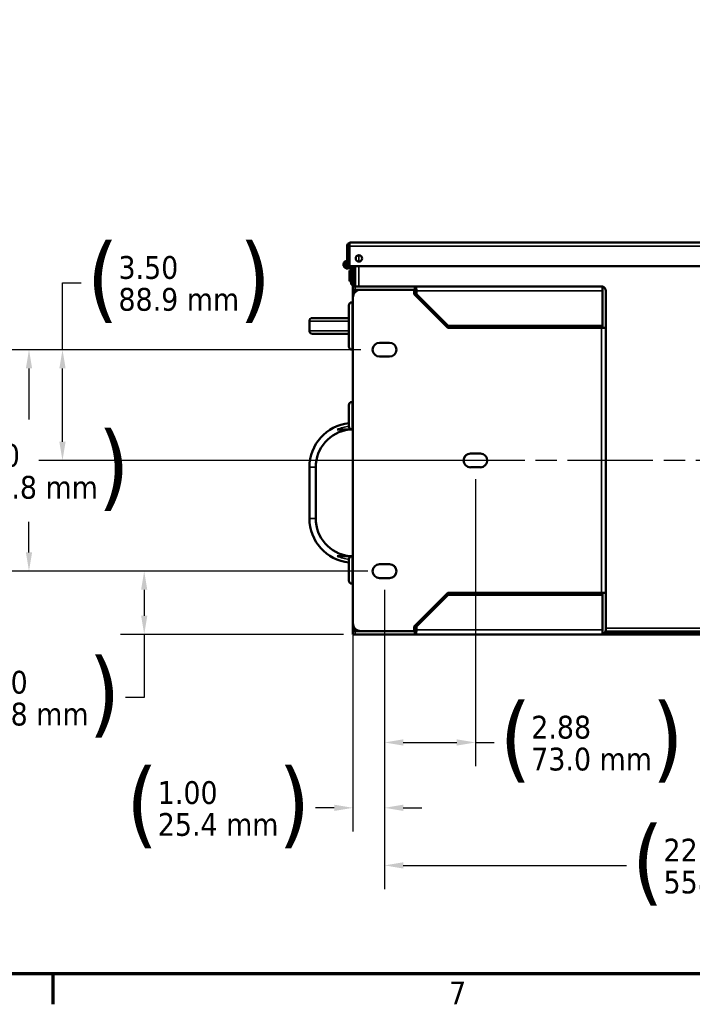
# Model space of a CAD drawing. Header units: inches. Extents: x 1 to 203, y 4 to 128.
# Tile 2 of 66: x 24 to 46, y 5 to 36. Entities that reach past the tile are written whole.
import ezdxf

# ---------------------------------------------------------------- set-up
doc = ezdxf.new("R2010")
doc.units = ezdxf.units.IN
doc.header["$LTSCALE"] = 6
doc.header["$MEASUREMENT"] = 0
doc.linetypes.add('CHAIN', pattern=[0.7087, 0.4724, -0.0591, 0.1181, -0.0591])
for name, color, linetype, lineweight in [('Border (ANSI)', 7, 'Continuous', 70), ('Centerline (ANSI)', 7, 'Continuous', 25), ('Dimension (ANSI)', 7, 'Continuous', 25), ('Visible (ANSI)', 7, 'Continuous', 50), ('Visible Narrow (ANSI)', 7, 'Continuous', 35)]:
    doc.layers.add(name, color=color, linetype=linetype, lineweight=lineweight)
doc.styles.add('Dimension Text', font='tahoma.ttf')
doc.dimstyles.new('Dual Dimension', dxfattribs={"dimscale": 6, "dimtxt": 0.12, "dimasz": 0.098425, "dimexe": 0.125, "dimexo": 0.0625, "dimgap": 0.031496, "dimtad": 0, "dimtih": 1, "dimtoh": 1, "dimrnd": 1e-08, "dimzin": 4, "dimdsep": 46, "dimtxsty": 'Dimension Text', "dimcen": 0.09, "dimdle": 0.393701, "dimclrd": 256, "dimclre": 256, "dimclrt": 256, "dimadec": 0, "dimazin": 1, "dimtfac": 1, "dimtofl": 0, "dimtmove": 0, "dimatfit": 3, "dimfxl": 1, "dimtolj": 1, "dimtzin": 4, "dimlwd": -1, "dimlwe": -1, "dimarcsym": 0})

# ---------------------------------------------------------------- blocks, each defined once
blk = doc.blocks.new('Borders Default Border')
at = {"layer": 'Border (ANSI)'}
blk.add_line((4.25, 1), (4.25, 0.84), dxfattribs=at)
at = {"layer": 'Border (ANSI)', "flags": 128}
blk.add_lwpolyline([(0.5, 1), (0.5, 21), (33.5, 21), (33.5, 1), (0.5, 1)], dxfattribs=at)
at = {"layer": 'Border (ANSI)', "insert": (6.3378, 0.84), "char_height": 0.12, "attachment_point": 7, "style": 'Dimension Text'}
blk.add_mtext('7', dxfattribs=at)
blk = doc.blocks.new('*D6')
at = {"layer": 'Defpoints', "color": 0, "transparency": 16777216}
for p in [(24.744, 25.731), (35.61, 25.731), (35.61, 18.731)]:
    blk.add_point(p, dxfattribs=at)
at = {"layer": 'Dimension (ANSI)', "transparency": 16777216}
for p, q in [((35.235, 25.731), (23.994, 25.731)), ((24.744, 25.141), (24.744, 23.522)), ((24.744, 19.322), (24.744, 20.289)), ((35.235, 18.731), (23.994, 18.731))]:
    blk.add_line(p, q, dxfattribs=at)
for points in [[(24.646, 25.141), (24.842, 25.141), (24.744, 25.731)], [(24.646, 19.322), (24.842, 19.322), (24.744, 18.731)]]:
    blk.add_solid(points, dxfattribs=at)
at = {"layer": 'Dimension (ANSI)', "transparency": 16777216, "insert": (24.744, 21.906), "char_height": 0.72, "attachment_point": 5, "style": 'Dimension Text'}
blk.add_mtext('\\A1;{\\H3.0x;(}\\S7.00^ 177.8 mm;{\\H3.0x;)}', dxfattribs=at)
blk = doc.blocks.new('*D7')
at = {"layer": 'Defpoints', "color": 0, "transparency": 16777216}
for p in [(25.803, 25.731), (35.61, 25.731), (38.485, 22.231)]:
    blk.add_point(p, dxfattribs=at)
at = {"layer": 'Dimension (ANSI)', "transparency": 16777216}
for p, q in [((25.803, 25.731), (25.803, 27.847)), ((25.803, 27.847), (26.393, 27.847)), ((35.235, 25.731), (25.053, 25.731)), ((25.803, 22.822), (25.803, 25.141)), ((38.11, 22.231), (25.053, 22.231))]:
    blk.add_line(p, q, dxfattribs=at)
for points in [[(25.704, 25.141), (25.901, 25.141), (25.803, 25.731)], [(25.704, 22.822), (25.901, 22.822), (25.803, 22.231)]]:
    blk.add_solid(points, dxfattribs=at)
at = {"layer": 'Dimension (ANSI)', "transparency": 16777216, "insert": (29.481, 27.847), "char_height": 0.72, "attachment_point": 5, "style": 'Dimension Text'}
blk.add_mtext('\\A1;{\\H3.0x;(}\\S3.50^ 88.9 mm;{\\H3.0x;)}', dxfattribs=at)
blk = doc.blocks.new('*D8')
at = {"layer": 'Defpoints', "color": 0, "transparency": 16777216}
for p in [(38.86, 22.013), (35.985, 18.513), (35.985, 13.316)]:
    blk.add_point(p, dxfattribs=at)
at = {"layer": 'Dimension (ANSI)', "transparency": 16777216}
for p, q in [((38.86, 21.638), (38.86, 12.566)), ((35.985, 18.138), (35.985, 12.566)), ((36.576, 13.316), (38.27, 13.316)), ((38.86, 13.316), (39.451, 13.316))]:
    blk.add_line(p, q, dxfattribs=at)
for points in [[(36.576, 13.414), (36.576, 13.217), (35.985, 13.316)], [(38.27, 13.414), (38.27, 13.217), (38.86, 13.316)]]:
    blk.add_solid(points, dxfattribs=at)
at = {"layer": 'Dimension (ANSI)', "transparency": 16777216, "insert": (42.533, 13.316), "char_height": 0.72, "attachment_point": 5, "style": 'Dimension Text'}
blk.add_mtext('\\A1;{\\H3.0x;(}\\S2.88^ 73.0 mm;{\\H3.0x;)}', dxfattribs=at)
blk = doc.blocks.new('*D14')
at = {"layer": 'Defpoints', "color": 0, "transparency": 16777216}
for p in [(28.387, 18.731), (35.829, 18.731), (35.06, 16.731)]:
    blk.add_point(p, dxfattribs=at)
at = {"layer": 'Dimension (ANSI)', "transparency": 16777216}
for p, q in [((35.454, 18.731), (27.637, 18.731)), ((28.387, 18.141), (28.387, 17.322)), ((34.685, 16.731), (27.637, 16.731)), ((28.387, 16.731), (28.387, 14.738)), ((28.387, 14.738), (27.796, 14.738))]:
    blk.add_line(p, q, dxfattribs=at)
for points in [[(28.289, 18.141), (28.485, 18.141), (28.387, 18.731)], [(28.289, 17.322), (28.485, 17.322), (28.387, 16.731)]]:
    blk.add_solid(points, dxfattribs=at)
at = {"layer": 'Dimension (ANSI)', "transparency": 16777216, "insert": (24.72, 14.738), "char_height": 0.72, "attachment_point": 5, "style": 'Dimension Text'}
blk.add_mtext('\\A1;{\\H3.0x;(}\\S2.00^ 50.8 mm;{\\H3.0x;)}', dxfattribs=at)
blk = doc.blocks.new('*D17')
at = {"layer": 'Defpoints', "color": 0, "transparency": 16777216}
for p in [(35.985, 18.513), (57.985, 18.513), (35.985, 9.431)]:
    blk.add_point(p, dxfattribs=at)
at = {"layer": 'Dimension (ANSI)', "transparency": 16777216}
for p, q in [((35.985, 18.138), (35.985, 8.681)), ((57.985, 18.138), (57.985, 8.681)), ((36.576, 9.431), (43.639, 9.431)), ((57.395, 9.431), (50.331, 9.431))]:
    blk.add_line(p, q, dxfattribs=at)
for points in [[(36.576, 9.529), (36.576, 9.332), (35.985, 9.431)], [(57.395, 9.529), (57.395, 9.332), (57.985, 9.431)]]:
    blk.add_solid(points, dxfattribs=at)
at = {"layer": 'Dimension (ANSI)', "transparency": 16777216, "insert": (46.985, 9.431), "char_height": 0.72, "attachment_point": 5, "style": 'Dimension Text'}
blk.add_mtext('\\A1;{\\H3.0x;(}\\S22.00^ 558.8 mm;{\\H3.0x;)}', dxfattribs=at)
blk = doc.blocks.new('*D18')
at = {"layer": 'Defpoints', "color": 0, "transparency": 16777216}
for p in [(35.985, 18.513), (34.985, 17.085), (34.985, 11.25)]:
    blk.add_point(p, dxfattribs=at)
at = {"layer": 'Dimension (ANSI)', "transparency": 16777216}
for p, q in [((35.985, 18.138), (35.985, 10.5)), ((34.985, 16.71), (34.985, 10.5)), ((34.395, 11.25), (33.804, 11.25)), ((36.576, 11.25), (37.166, 11.25))]:
    blk.add_line(p, q, dxfattribs=at)
for points in [[(34.395, 11.349), (34.395, 11.152), (34.985, 11.25)], [(36.576, 11.349), (36.576, 11.152), (35.985, 11.25)]]:
    blk.add_solid(points, dxfattribs=at)
at = {"layer": 'Dimension (ANSI)', "transparency": 16777216, "insert": (30.724, 11.25), "char_height": 0.72, "attachment_point": 5, "style": 'Dimension Text'}
blk.add_mtext('\\A1;{\\H3.0x;(}\\S1.00^ 25.4 mm;{\\H3.0x;)}', dxfattribs=at)

msp = doc.modelspace()

# ---------------------------------------------------------------- linework, layer by layer
at = {"layer": 'Centerline (ANSI)', "linetype": 'CHAIN', "ltscale": 0.952448}
msp.add_line((60.674, 22.231), (33.196, 22.231), dxfattribs=at)
at = {"layer": 'Visible (ANSI)'}
for p, q in [((34.801, 28.367), (34.801, 29.004)), ((34.875, 29.053), (34.844, 29.092)), ((34.875, 29.092), (34.875, 29.004)), ((34.875, 29.053), (34.875, 29.004)), ((34.875, 29.004), (34.875, 29.004)), ((34.875, 29.004), (34.875, 28.367)), ((34.875, 28.367), (34.875, 29.004)), ((34.914, 29.117), (34.914, 29.117)), ((34.915, 29.117), (59.071, 29.117)), ((34.801, 28.367), (34.875, 28.367)), ((34.875, 28.367), (59.11, 28.367)), ((34.907, 28.339), (34.906, 28.34)), ((34.907, 28.339), (34.96, 28.364)), ((34.923, 28.293), (34.907, 28.339)), ((34.96, 28.364), (34.959, 28.367)), ((34.978, 28.313), (34.96, 28.364)), ((34.985, 27.731), (34.985, 28.367)), ((35.059, 27.731), (35.059, 28.367)), ((35.061, 27.731), (35.061, 28.367)), ((34.876, 28.229), (34.876, 27.896)), ((34.926, 28.229), (34.876, 28.229)), ((34.926, 27.793), (34.926, 28.273)), ((35.061, 28.187), (35.059, 28.187)), ((34.926, 27.896), (34.876, 27.896)), ((34.926, 27.793), (34.985, 27.793)), ((34.985, 27.627), (34.985, 27.731)), ((34.985, 27.731), (35.06, 27.731)), ((35.061, 27.937), (35.059, 27.937)), ((35.06, 27.731), (36.945, 27.731)), ((36.945, 27.731), (42.842, 27.731)), ((36.945, 27.65), (36.945, 27.731)), ((36.985, 27.62), (36.985, 27.704)), ((42.881, 27.726), (42.881, 27.588)), ((42.881, 27.588), (42.881, 27.726)), ((34.985, 27.588), (34.985, 27.627)), ((34.985, 27.627), (35.06, 27.627)), ((34.985, 27.377), (34.985, 27.588)), ((35.235, 27.627), (35.06, 27.627)), ((36.923, 27.627), (35.235, 27.627)), ((36.945, 27.627), (36.923, 27.627)), ((36.923, 27.482), (36.923, 27.627)), ((37.985, 26.419), (36.923, 27.482)), ((36.945, 27.627), (36.945, 27.65)), ((36.995, 27.588), (36.995, 27.481)), ((36.995, 27.481), (37.995, 26.481)), ((42.881, 26.419), (42.881, 27.588)), ((42.881, 27.588), (42.881, 27.588)), ((42.881, 26.481), (42.881, 27.588)), ((42.985, 26.419), (42.985, 27.588)), ((34.86, 25.831), (34.86, 27.131)), ((34.96, 27.231), (34.985, 27.231)), ((34.985, 27.377), (34.985, 17.085)), ((33.61, 26.331), (33.61, 26.631)), ((34.488, 26.731), (33.71, 26.731)), ((34.86, 26.731), (34.488, 26.731)), ((37.995, 26.481), (37.923, 26.481)), ((37.995, 26.481), (42.881, 26.481)), ((41.735, 26.432), (41.784, 26.481)), ((33.71, 26.231), (34.488, 26.231)), ((34.86, 26.231), (34.488, 26.231)), ((42.842, 26.419), (37.985, 26.419)), ((41.735, 26.419), (41.735, 26.432)), ((42.985, 26.419), (42.842, 26.419)), ((42.881, 26.419), (42.881, 26.419)), ((42.881, 26.419), (42.985, 26.419)), ((42.985, 26.419), (42.985, 26.419)), ((42.985, 26.419), (42.985, 18.043)), ((36.141, 25.95), (35.829, 25.95)), ((34.96, 25.731), (34.985, 25.731)), ((35.829, 25.513), (36.141, 25.513)), ((34.86, 23.306), (34.86, 23.981)), ((34.96, 24.081), (34.985, 24.081)), ((34.96, 23.206), (34.488, 23.206)), ((34.96, 23.206), (34.985, 23.206)), ((39.016, 22.45), (38.704, 22.45)), ((33.61, 20.397), (33.61, 22.016)), ((33.81, 22.016), (33.81, 20.397)), ((38.704, 22.013), (39.016, 22.013)), ((34.488, 19.206), (34.96, 19.206)), ((34.86, 18.431), (34.86, 19.106)), ((34.96, 19.206), (34.985, 19.206)), ((36.141, 18.95), (35.829, 18.95)), ((35.829, 18.513), (36.141, 18.513)), ((34.96, 18.331), (34.985, 18.331)), ((36.923, 16.981), (37.985, 18.043)), ((37.995, 17.981), (36.995, 16.981)), ((37.923, 17.981), (37.995, 17.981)), ((37.985, 18.043), (42.842, 18.043)), ((42.881, 17.981), (37.995, 17.981)), ((41.735, 18.03), (41.735, 18.043)), ((41.784, 17.981), (41.735, 18.03)), ((42.842, 18.043), (42.985, 18.043)), ((42.881, 18.043), (42.881, 18.043)), ((42.881, 18.043), (42.985, 18.043)), ((42.881, 16.875), (42.881, 18.043)), ((42.881, 16.875), (42.881, 17.981)), ((42.985, 18.043), (42.985, 18.043)), ((42.985, 16.875), (42.985, 18.043)), ((34.985, 16.875), (34.985, 17.085)), ((34.985, 16.875), (34.985, 16.835)), ((34.985, 16.731), (34.985, 16.835)), ((35.06, 16.835), (34.985, 16.835)), ((35.06, 16.835), (35.235, 16.835)), ((35.235, 16.835), (36.923, 16.835)), ((36.923, 16.835), (36.923, 16.981)), ((36.923, 16.835), (36.945, 16.835)), ((36.945, 16.835), (36.945, 16.812)), ((36.945, 16.812), (36.945, 16.731)), ((36.985, 16.843), (36.985, 16.759)), ((36.995, 16.981), (36.995, 16.875)), ((42.881, 16.737), (42.881, 16.875)), ((42.881, 16.875), (42.881, 16.875)), ((42.881, 16.875), (42.881, 16.737)), ((50.996, 16.82), (42.974, 16.82)), ((35.06, 16.731), (34.985, 16.731)), ((35.06, 16.731), (36.945, 16.731)), ((42.842, 16.731), (36.945, 16.731)), ((42.842, 16.731), (51.129, 16.731)), ((42.967, 16.805), (51.003, 16.805))]:
    msp.add_line(p, q, dxfattribs=at)
msp.add_circle((35.176, 28.617), 0.102, dxfattribs=at)
for centre, radius, start, end in [((34.915, 29.004), 0.113, 128.6638, 180), ((34.915, 29.004), 0.0394, 176.3771, 180), ((34.915, 29.004), 0.113, 90.096, 90.1976), ((34.915, 29.004), 0.113, 90.096, 90.1976), ((34.809, 28.418), 0.125, 93.6694, 335.9207), ((34.809, 28.418), 0.066, 96.9621, 309.4006), ((34.809, 28.418), 0.0625, 97.354, 305.3136), ((34.864, 28.273), 0.062, 0, 19.2332), ((34.864, 28.273), 0.121, 0, 19.2332), ((42.842, 27.588), 0.143, 74.0525, 90), ((42.842, 27.588), 0.143, 0, 74.0525), ((35.235, 27.377), 0.25, 90, 180), ((42.842, 27.588), 0.0394, 0, 3.6229), ((34.96, 27.131), 0.1, 90, 180), ((33.71, 26.631), 0.1, 90, 180), ((33.71, 26.331), 0.1, 180, 270), ((34.96, 25.831), 0.1, 180, 270), ((35.829, 25.731), 0.219, 90, 270), ((36.141, 25.731), 0.219, 270, 90), ((34.96, 23.981), 0.1, 90, 180), ((35.01, 22.016), 1.4, 96.1506, 180), ((35.01, 22.016), 1.2, 97.1808, 180), ((34.96, 23.306), 0.1, 180, 270), ((38.704, 22.231), 0.219, 90, 270), ((39.016, 22.231), 0.219, 270, 90), ((35.01, 20.397), 1.4, 180, 263.8494), ((35.01, 20.397), 1.2, 180, 262.8192), ((34.96, 19.106), 0.1, 90, 180), ((35.829, 18.731), 0.219, 90, 270), ((36.141, 18.731), 0.219, 270, 90), ((34.96, 18.431), 0.1, 180, 270), ((35.235, 17.085), 0.25, 180, 270), ((42.842, 16.875), 0.143, 285.9475, 0), ((42.842, 16.875), 0.0394, 356.3771, 0), ((42.842, 16.875), 0.143, 270, 285.9475)]:
    msp.add_arc(centre, radius, start, end, dxfattribs=at)
for centre, start_param, end_param in [((42.842, 27.588), 2.863257, 3.141593), ((42.842, 16.875), 0, 0.278336)]:
    msp.add_ellipse(centre, major_axis=(0, -0.143), ratio=0.998002, start_param=start_param, end_param=end_param, dxfattribs=at)
for points in [[(34.844, 29.092), (34.864, 29.108), (34.889, 29.117), (34.914, 29.117)], [(34.875, 29.092), (34.888, 29.108), (34.901, 29.117), (34.914, 29.117)], [(34.875, 29.053), (34.875, 29.053), (34.875, 29.053), (34.875, 29.053)], [(36.945, 27.731), (36.958, 27.731), (36.972, 27.721), (36.985, 27.704)], [(36.985, 27.62), (36.972, 27.625), (36.958, 27.627), (36.945, 27.627)], [(36.995, 27.588), (36.992, 27.6), (36.988, 27.612), (36.985, 27.62)], [(36.945, 16.835), (36.958, 16.835), (36.972, 16.838), (36.985, 16.843)], [(36.985, 16.843), (36.988, 16.85), (36.992, 16.862), (36.995, 16.875)], [(36.985, 16.759), (36.972, 16.741), (36.958, 16.731), (36.945, 16.731)]]:
    msp.add_open_spline(points, degree=3, dxfattribs=at)
for points, knots in [([(36.985, 27.704), (36.987, 27.69), (36.988, 27.673), (36.99, 27.653), (36.992, 27.633), (36.993, 27.61), (36.995, 27.588)], [0, 0, 0, 0, 0.500001, 0.500001, 0.500001, 1, 1, 1, 1]), ([(36.995, 16.875), (36.993, 16.852), (36.992, 16.83), (36.99, 16.81), (36.988, 16.79), (36.987, 16.772), (36.985, 16.759)], [0, 0, 0, 0, 0.5000006, 0.5000006, 0.5000006, 1, 1, 1, 1])]:
    msp.add_open_spline(points, degree=3, knots=knots, dxfattribs=at)
at = {"layer": 'Visible Narrow (ANSI)'}
for p, q in [((59.11, 29.004), (34.875, 29.004)), ((35.175, 28.719), (35.175, 28.516)), ((35.175, 28.367), (35.175, 27.731)), ((35.06, 27.731), (35.06, 27.627)), ((34.985, 27.588), (35.1, 27.588)), ((36.923, 27.588), (36.995, 27.588)), ((42.881, 27.588), (36.995, 27.588)), ((34.96, 27.231), (34.96, 25.731)), ((34.86, 26.631), (33.61, 26.631)), ((42.842, 26.481), (42.842, 26.419)), ((34.86, 26.331), (33.61, 26.331)), ((42.842, 18.043), (42.842, 26.419)), ((34.96, 24.081), (34.96, 23.206)), ((33.61, 22.016), (33.81, 22.016)), ((33.81, 20.397), (33.61, 20.397)), ((34.96, 19.206), (34.96, 18.331)), ((42.842, 18.043), (42.842, 17.981)), ((35.1, 16.875), (34.985, 16.875)), ((35.06, 16.835), (35.06, 16.731)), ((36.995, 16.875), (36.923, 16.875)), ((36.995, 16.875), (42.881, 16.875)), ((42.985, 16.934), (50.985, 16.934))]:
    msp.add_line(p, q, dxfattribs=at)
for centre, start, end in [((35.01, 22.016), 96.6258, 113.6751), ((35.01, 20.397), 246.3249, 263.3742)]:
    msp.add_arc(centre, 1.3, start, end, dxfattribs=at)

# ---------------------------------------------------------------- block references
at = {"xscale": 6, "yscale": 6, "zscale": 6}
msp.add_blockref('Borders Default Border', (0, 0), dxfattribs=at)

# ---------------------------------------------------------------- dimensions: what is measured, and where the dimension line sits
at = {"layer": 'Dimension (ANSI)'}
for base, p1, p2, angle, text, override, picture, middle in [((25.803, 25.731), (38.485, 22.231), (35.61, 25.731), 90, '{\\H3.0x;(}\\S<>^ 88.9 mm;{\\H3.0x;)}', {"dimgap": 0.031496, "dimdec": 2, "dimpost": '\\X', "dimtol": 0, "dimlim": 0, "dimtp": 0, "dimtm": 0, "dimtdec": 2, "dimatfit": 2}, '*D7', (29.481, 27.847)), ((24.744, 25.731), (35.61, 18.731), (35.61, 25.731), 90, '{\\H3.0x;(}\\S<>^ 177.8 mm;{\\H3.0x;)}', {"dimgap": 0.031496, "dimdec": 2, "dimpost": '\\X', "dimtol": 0, "dimlim": 0, "dimtp": 0, "dimtm": 0, "dimtdec": 2, "dimatfit": 1}, '*D6', (24.744, 21.906)), ((35.985121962, 13.315677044), (38.860121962, 22.012527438), (35.985121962, 18.512527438), 180, '{\\H3.0x;(}\\S<>^ 73.0 mm;{\\H3.0x;)}', {"dimgap": 0.031496, "dimtih": 0, "dimtoh": 0, "dimdec": 2, "dimpost": '\\X', "dimtol": 0, "dimlim": 0, "dimtp": 0, "dimtm": 0, "dimtdec": 2, "dimatfit": 2}, '*D8', (42.532705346, 13.315677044)), ((28.387, 18.731), (35.06, 16.731), (35.829, 18.731), 270, '{\\H3.0x;(}\\S<>^ 50.8 mm;{\\H3.0x;)}', {"dimgap": 0.031496, "dimdec": 2, "dimpost": '\\X', "dimtol": 0, "dimlim": 0, "dimtp": 0, "dimtm": 0, "dimtdec": 2, "dimatfit": 2}, '*D14', (24.72, 14.738)), ((34.985, 11.25), (35.985, 18.513), (34.985, 17.085), 180, '{\\H3.0x;(}\\S<>^ 25.4 mm;{\\H3.0x;)}', {"dimgap": 0.031496, "dimtih": 0, "dimtoh": 0, "dimdec": 2, "dimpost": '\\X', "dimtol": 0, "dimlim": 0, "dimtp": 0, "dimtm": 0, "dimtdec": 2, "dimatfit": 1}, '*D18', (30.724, 11.25)), ((35.985, 9.431), (57.985, 18.513), (35.985, 18.513), 180, '{\\H3.0x;(}\\S<>^ 558.8 mm;{\\H3.0x;)}', {"dimgap": 0.031496, "dimtih": 0, "dimtoh": 0, "dimdec": 2, "dimpost": '\\X', "dimtol": 0, "dimlim": 0, "dimtp": 0, "dimtm": 0, "dimtdec": 2, "dimatfit": 1}, '*D17', (46.985, 9.431))]:
    dim = msp.add_linear_dim(base=base, p1=p1, p2=p2, angle=angle, text=text, dimstyle='Dual Dimension', override=override, dxfattribs=at)
    dim.commit()
    dim.dimension.update_dxf_attribs({"geometry": picture, "text_midpoint": middle, "dimtype": 160})

doc.saveas('drawing.dxf')
